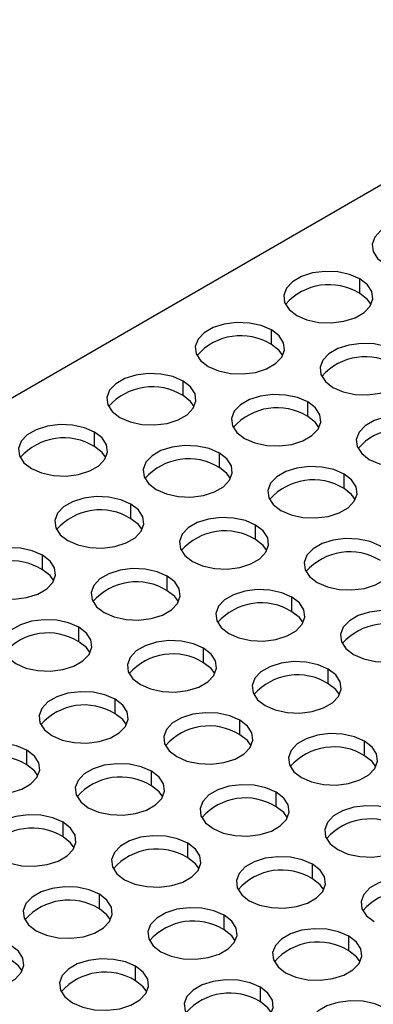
# Model space of a CAD drawing. Header units: millimetres. Extents: x 0 to 489, y 0 to 378.
# Tile 8 of 12: x 394 to 408, y 301 to 340. Entities that reach past the tile are written whole.
import ezdxf

# ---------------------------------------------------------------- set-up
doc = ezdxf.new("R2010")
doc.units = ezdxf.units.MM
doc.header["$LTSCALE"] = 1.75

msp = doc.modelspace()

# ---------------------------------------------------------------- linework, layer by layer
for p, q in [((356.033, 303.336), (433.682, 348.162)), ((407.015, 328.981), (407.015, 329.553)), ((403.55, 326.981), (403.55, 327.552)), ((400.085, 324.981), (400.085, 325.552)), ((404.973, 324.159), (404.973, 324.731)), ((396.621, 322.98), (396.621, 323.552)), ((401.509, 322.159), (401.509, 322.73)), ((406.396, 321.337), (406.396, 321.909)), ((398.044, 320.159), (398.044, 320.73)), ((402.932, 319.337), (402.932, 319.909)), ((394.579, 318.158), (394.579, 318.73)), ((399.467, 317.337), (399.467, 317.909)), ((404.355, 316.515), (404.355, 317.087)), ((396.002, 315.337), (396.002, 315.908)), ((400.89, 314.515), (400.89, 315.087)), ((405.778, 313.694), (405.778, 314.265)), ((397.425, 312.515), (397.425, 313.087)), ((402.313, 311.694), (402.313, 312.265)), ((407.201, 310.872), (407.201, 311.444)), ((393.96, 310.515), (393.96, 311.086)), ((398.848, 309.693), (398.848, 310.265)), ((403.736, 308.872), (403.736, 309.443)), ((395.383, 307.693), (395.383, 308.265)), ((400.271, 306.872), (400.271, 307.443)), ((405.159, 306.05), (405.159, 306.622)), ((396.806, 304.871), (396.806, 305.443)), ((401.694, 304.05), (401.694, 304.622)), ((406.582, 303.228), (406.582, 303.8)), ((398.229, 302.05), (398.229, 302.621)), ((403.117, 301.228), (403.117, 301.8))]:
    msp.add_line(p, q)
at = {"flags": 128}
for points in [[(410.48, 331.553), (410.081, 331.725), (409.615, 331.826), (409.118, 331.846), (408.631, 331.785), (408.194, 331.647), (407.842, 331.444), (407.603, 331.191), (407.497, 330.91), (407.533, 330.624), (407.707, 330.354), (408.005, 330.124)], [(407.015, 329.553), (406.616, 329.725), (406.15, 329.825), (405.653, 329.846), (405.166, 329.785), (404.729, 329.647), (404.377, 329.444), (404.138, 329.191), (404.032, 328.91), (404.068, 328.623), (404.242, 328.354), (404.54, 328.124)], [(404.54, 328.124), (404.939, 327.952), (405.406, 327.851), (405.903, 327.831), (406.389, 327.892), (406.826, 328.029), (407.179, 328.233), (407.417, 328.485), (407.523, 328.766), (407.488, 329.053), (407.314, 329.322), (407.015, 329.553)], [(407.456, 328.552), (407.314, 328.751), (407.015, 328.981)], [(403.55, 327.552), (403.152, 327.725), (402.685, 327.825), (402.188, 327.846), (401.701, 327.785), (401.264, 327.647), (400.912, 327.443), (400.673, 327.191), (400.567, 326.91), (400.603, 326.623), (400.777, 326.354), (401.075, 326.124)], [(401.075, 326.124), (401.474, 325.951), (401.941, 325.851), (402.438, 325.83), (402.924, 325.891), (403.362, 326.029), (403.714, 326.233), (403.953, 326.485), (404.058, 326.766), (404.023, 327.053), (403.849, 327.322), (403.55, 327.552)], [(403.991, 326.552), (403.849, 326.751), (403.55, 326.981)], [(408.438, 326.731), (408.039, 326.903), (407.573, 327.004), (407.076, 327.024), (406.589, 326.963), (406.152, 326.825), (405.8, 326.622), (405.561, 326.37), (405.455, 326.089), (405.491, 325.802), (405.665, 325.532), (405.963, 325.302)], [(405.963, 325.302), (406.362, 325.13), (406.829, 325.029), (407.326, 325.009), (407.812, 325.07), (408.249, 325.208), (408.602, 325.411), (408.84, 325.663), (408.946, 325.944), (408.911, 326.231), (408.737, 326.501), (408.438, 326.731)], [(400.085, 325.552), (399.687, 325.724), (399.22, 325.825), (398.723, 325.845), (398.236, 325.784), (397.799, 325.647), (397.447, 325.443), (397.208, 325.191), (397.103, 324.91), (397.138, 324.623), (397.312, 324.354), (397.611, 324.123)], [(397.611, 324.123), (398.009, 323.951), (398.476, 323.851), (398.973, 323.83), (399.46, 323.891), (399.897, 324.029), (400.249, 324.232), (400.488, 324.485), (400.594, 324.766), (400.558, 325.053), (400.384, 325.322), (400.085, 325.552)], [(400.527, 324.552), (400.384, 324.75), (400.085, 324.981)], [(404.973, 324.731), (404.575, 324.903), (404.108, 325.003), (403.611, 325.024), (403.124, 324.963), (402.687, 324.825), (402.335, 324.622), (402.096, 324.369), (401.99, 324.088), (402.026, 323.802), (402.2, 323.532), (402.498, 323.302)], [(402.498, 323.302), (402.897, 323.13), (403.364, 323.029), (403.861, 323.009), (404.347, 323.07), (404.785, 323.208), (405.137, 323.411), (405.376, 323.663), (405.481, 323.944), (405.446, 324.231), (405.272, 324.5), (404.973, 324.731)], [(405.414, 323.731), (405.272, 323.929), (404.973, 324.159)], [(409.861, 323.909), (409.462, 324.081), (408.996, 324.182), (408.499, 324.202), (408.012, 324.141), (407.575, 324.004), (407.223, 323.8), (406.984, 323.548), (406.878, 323.267), (406.914, 322.98), (407.088, 322.711), (407.386, 322.48)], [(396.621, 323.552), (396.222, 323.724), (395.755, 323.825), (395.258, 323.845), (394.772, 323.784), (394.334, 323.646), (393.982, 323.443), (393.744, 323.191), (393.638, 322.91), (393.673, 322.623), (393.847, 322.353), (394.146, 322.123)], [(407.386, 322.48), (407.785, 322.308), (408.252, 322.208), (408.749, 322.187), (409.235, 322.248), (409.673, 322.386), (410.025, 322.589), (410.263, 322.842), (410.369, 323.123), (410.334, 323.41), (410.16, 323.679), (409.861, 323.909)], [(394.146, 322.123), (394.545, 321.951), (395.011, 321.85), (395.508, 321.83), (395.995, 321.891), (396.432, 322.029), (396.784, 322.232), (397.023, 322.485), (397.129, 322.766), (397.093, 323.052), (396.919, 323.322), (396.621, 323.552)], [(397.062, 322.552), (396.919, 322.75), (396.621, 322.98)], [(401.509, 322.73), (401.11, 322.903), (400.643, 323.003), (400.146, 323.024), (399.66, 322.963), (399.222, 322.825), (398.87, 322.622), (398.631, 322.369), (398.526, 322.088), (398.561, 321.801), (398.735, 321.532), (399.034, 321.302)], [(399.034, 321.302), (399.432, 321.129), (399.899, 321.029), (400.396, 321.008), (400.883, 321.07), (401.32, 321.207), (401.672, 321.411), (401.911, 321.663), (402.017, 321.944), (401.981, 322.231), (401.807, 322.5), (401.509, 322.73)], [(401.95, 321.73), (401.807, 321.929), (401.509, 322.159)], [(406.396, 321.909), (405.998, 322.081), (405.531, 322.182), (405.034, 322.202), (404.547, 322.141), (404.11, 322.003), (403.758, 321.8), (403.519, 321.548), (403.413, 321.267), (403.449, 320.98), (403.623, 320.71), (403.922, 320.48)], [(403.922, 320.48), (404.32, 320.308), (404.787, 320.207), (405.284, 320.187), (405.771, 320.248), (406.208, 320.386), (406.56, 320.589), (406.799, 320.842), (406.905, 321.123), (406.869, 321.409), (406.695, 321.679), (406.396, 321.909)], [(406.837, 320.909), (406.695, 321.107), (406.396, 321.337)], [(398.044, 320.73), (397.645, 320.903), (397.178, 321.003), (396.681, 321.024), (396.195, 320.962), (395.758, 320.825), (395.405, 320.621), (395.167, 320.369), (395.061, 320.088), (395.096, 319.801), (395.27, 319.532), (395.569, 319.302)], [(395.569, 319.302), (395.968, 319.129), (396.434, 319.029), (396.931, 319.008), (397.418, 319.069), (397.855, 319.207), (398.207, 319.41), (398.446, 319.663), (398.552, 319.944), (398.516, 320.231), (398.342, 320.5), (398.044, 320.73)], [(402.932, 319.909), (402.533, 320.081), (402.066, 320.182), (401.569, 320.202), (401.083, 320.141), (400.645, 320.003), (400.293, 319.8), (400.054, 319.547), (399.949, 319.266), (399.984, 318.98), (400.158, 318.71), (400.457, 318.48)], [(398.485, 319.73), (398.342, 319.928), (398.044, 320.159)], [(400.457, 318.48), (400.855, 318.308), (401.322, 318.207), (401.819, 318.187), (402.306, 318.248), (402.743, 318.386), (403.095, 318.589), (403.334, 318.841), (403.44, 319.122), (403.404, 319.409), (403.23, 319.679), (402.932, 319.909)], [(394.579, 318.73), (394.18, 318.902), (393.713, 319.003), (393.217, 319.023), (392.73, 318.962), (392.293, 318.824), (391.941, 318.621), (391.702, 318.369), (391.596, 318.088), (391.631, 317.801), (391.806, 317.532), (392.104, 317.301)], [(403.373, 318.909), (403.23, 319.107), (402.932, 319.337)], [(407.819, 319.087), (407.421, 319.26), (406.954, 319.36), (406.457, 319.381), (405.97, 319.319), (405.533, 319.182), (405.181, 318.978), (404.942, 318.726), (404.836, 318.445), (404.872, 318.158), (405.046, 317.889), (405.345, 317.659)], [(405.345, 317.659), (405.743, 317.486), (406.21, 317.386), (406.707, 317.365), (407.194, 317.426), (407.631, 317.564), (407.983, 317.767), (408.222, 318.02), (408.328, 318.301), (408.292, 318.588), (408.118, 318.857), (407.819, 319.087)], [(392.104, 317.301), (392.503, 317.129), (392.969, 317.029), (393.466, 317.008), (393.953, 317.069), (394.39, 317.207), (394.742, 317.41), (394.981, 317.663), (395.087, 317.944), (395.051, 318.23), (394.877, 318.5), (394.579, 318.73)], [(395.02, 317.73), (394.877, 317.928), (394.579, 318.158)], [(399.467, 317.909), (399.068, 318.081), (398.601, 318.181), (398.104, 318.202), (397.618, 318.141), (397.181, 318.003), (396.828, 317.8), (396.59, 317.547), (396.484, 317.266), (396.519, 316.979), (396.693, 316.71), (396.992, 316.48)], [(396.992, 316.48), (397.391, 316.308), (397.857, 316.207), (398.354, 316.187), (398.841, 316.248), (399.278, 316.385), (399.63, 316.589), (399.869, 316.841), (399.975, 317.122), (399.939, 317.409), (399.765, 317.678), (399.467, 317.909)], [(399.908, 316.908), (399.765, 317.107), (399.467, 317.337)], [(404.355, 317.087), (403.956, 317.259), (403.489, 317.36), (402.992, 317.38), (402.506, 317.319), (402.068, 317.181), (401.716, 316.978), (401.478, 316.726), (401.372, 316.445), (401.407, 316.158), (401.581, 315.889), (401.88, 315.658)], [(401.88, 315.658), (402.279, 315.486), (402.745, 315.386), (403.242, 315.365), (403.729, 315.426), (404.166, 315.564), (404.518, 315.767), (404.757, 316.02), (404.863, 316.301), (404.827, 316.587), (404.653, 316.857), (404.355, 317.087)], [(404.796, 316.087), (404.653, 316.285), (404.355, 316.515)], [(409.243, 316.266), (408.844, 316.438), (408.377, 316.538), (407.88, 316.559), (407.394, 316.498), (406.956, 316.36), (406.604, 316.157), (406.365, 315.904), (406.26, 315.623), (406.295, 315.336), (406.469, 315.067), (406.768, 314.837)], [(396.002, 315.908), (395.603, 316.081), (395.136, 316.181), (394.64, 316.202), (394.153, 316.141), (393.716, 316.003), (393.364, 315.799), (393.125, 315.547), (393.019, 315.266), (393.055, 314.979), (393.229, 314.71), (393.527, 314.48)], [(406.768, 314.837), (407.166, 314.664), (407.633, 314.564), (408.13, 314.543), (408.617, 314.605), (409.054, 314.742), (409.406, 314.946), (409.645, 315.198), (409.751, 315.479), (409.715, 315.766), (409.541, 316.035), (409.243, 316.266)], [(393.527, 314.48), (393.926, 314.307), (394.393, 314.207), (394.889, 314.186), (395.376, 314.247), (395.813, 314.385), (396.165, 314.589), (396.404, 314.841), (396.51, 315.122), (396.475, 315.409), (396.3, 315.678), (396.002, 315.908)], [(396.443, 314.908), (396.3, 315.107), (396.002, 315.337)], [(400.89, 315.087), (400.491, 315.259), (400.024, 315.36), (399.528, 315.38), (399.041, 315.319), (398.604, 315.181), (398.251, 314.978), (398.013, 314.726), (397.907, 314.445), (397.942, 314.158), (398.116, 313.888), (398.415, 313.658)], [(398.415, 313.658), (398.814, 313.486), (399.28, 313.385), (399.777, 313.365), (400.264, 313.426), (400.701, 313.564), (401.053, 313.767), (401.292, 314.019), (401.398, 314.3), (401.362, 314.587), (401.188, 314.857), (400.89, 315.087)], [(401.331, 314.087), (401.188, 314.285), (400.89, 314.515)], [(405.778, 314.265), (405.379, 314.438), (404.912, 314.538), (404.415, 314.559), (403.929, 314.498), (403.492, 314.36), (403.139, 314.156), (402.901, 313.904), (402.795, 313.623), (402.83, 313.336), (403.004, 313.067), (403.303, 312.837)], [(403.303, 312.837), (403.702, 312.664), (404.168, 312.564), (404.665, 312.543), (405.152, 312.604), (405.589, 312.742), (405.941, 312.946), (406.18, 313.198), (406.286, 313.479), (406.25, 313.766), (406.076, 314.035), (405.778, 314.265)], [(406.219, 313.265), (406.076, 313.464), (405.778, 313.694)], [(397.425, 313.087), (397.026, 313.259), (396.56, 313.359), (396.063, 313.38), (395.576, 313.319), (395.139, 313.181), (394.787, 312.978), (394.548, 312.725), (394.442, 312.444), (394.478, 312.158), (394.652, 311.888), (394.95, 311.658)], [(394.95, 311.658), (395.349, 311.486), (395.816, 311.385), (396.312, 311.365), (396.799, 311.426), (397.236, 311.564), (397.589, 311.767), (397.827, 312.019), (397.933, 312.3), (397.898, 312.587), (397.724, 312.856), (397.425, 313.087)], [(397.866, 312.086), (397.724, 312.285), (397.425, 312.515)], [(402.313, 312.265), (401.914, 312.437), (401.447, 312.538), (400.951, 312.558), (400.464, 312.497), (400.027, 312.36), (399.674, 312.156), (399.436, 311.904), (399.33, 311.623), (399.365, 311.336), (399.539, 311.067), (399.838, 310.836)], [(399.838, 310.836), (400.237, 310.664), (400.703, 310.564), (401.2, 310.543), (401.687, 310.604), (402.124, 310.742), (402.476, 310.945), (402.715, 311.198), (402.821, 311.479), (402.785, 311.766), (402.611, 312.035), (402.313, 312.265)], [(402.754, 311.265), (402.611, 311.463), (402.313, 311.694)], [(407.201, 311.444), (406.802, 311.616), (406.335, 311.716), (405.838, 311.737), (405.352, 311.676), (404.915, 311.538), (404.562, 311.335), (404.324, 311.082), (404.218, 310.801), (404.253, 310.515), (404.427, 310.245), (404.726, 310.015)], [(393.96, 311.086), (393.561, 311.259), (393.095, 311.359), (392.598, 311.38), (392.111, 311.319), (391.674, 311.181), (391.322, 310.977), (391.083, 310.725), (390.977, 310.444), (391.013, 310.157), (391.187, 309.888), (391.485, 309.658)], [(404.726, 310.015), (405.125, 309.843), (405.591, 309.742), (406.088, 309.722), (406.575, 309.783), (407.012, 309.921), (407.364, 310.124), (407.603, 310.376), (407.709, 310.657), (407.673, 310.944), (407.499, 311.213), (407.201, 311.444)], [(391.485, 309.658), (391.884, 309.485), (392.351, 309.385), (392.848, 309.364), (393.334, 309.426), (393.771, 309.563), (394.124, 309.767), (394.362, 310.019), (394.468, 310.3), (394.433, 310.587), (394.259, 310.856), (393.96, 311.086)], [(398.848, 310.265), (398.449, 310.437), (397.983, 310.538), (397.486, 310.558), (396.999, 310.497), (396.562, 310.359), (396.21, 310.156), (395.971, 309.904), (395.865, 309.623), (395.901, 309.336), (396.075, 309.066), (396.373, 308.836)], [(407.642, 310.443), (407.499, 310.642), (407.201, 310.872)], [(394.401, 310.086), (394.259, 310.285), (393.96, 310.515)], [(396.373, 308.836), (396.772, 308.664), (397.239, 308.563), (397.735, 308.543), (398.222, 308.604), (398.659, 308.742), (399.012, 308.945), (399.25, 309.198), (399.356, 309.478), (399.321, 309.765), (399.147, 310.035), (398.848, 310.265)], [(399.289, 309.265), (399.147, 309.463), (398.848, 309.693)], [(403.736, 309.443), (403.337, 309.616), (402.87, 309.716), (402.374, 309.737), (401.887, 309.676), (401.45, 309.538), (401.098, 309.334), (400.859, 309.082), (400.753, 308.801), (400.788, 308.514), (400.963, 308.245), (401.261, 308.015)], [(401.261, 308.015), (401.66, 307.842), (402.127, 307.742), (402.623, 307.721), (403.11, 307.782), (403.547, 307.92), (403.899, 308.124), (404.138, 308.376), (404.244, 308.657), (404.208, 308.944), (404.034, 309.213), (403.736, 309.443)], [(404.177, 308.443), (404.034, 308.642), (403.736, 308.872)], [(408.624, 308.622), (408.225, 308.794), (407.758, 308.895), (407.262, 308.915), (406.775, 308.854), (406.338, 308.716), (405.985, 308.513), (405.747, 308.261), (405.641, 307.98), (405.676, 307.693), (405.85, 307.423), (406.149, 307.193)], [(406.149, 307.193), (406.548, 307.021), (407.014, 306.92), (407.511, 306.9), (407.998, 306.961), (408.435, 307.099), (408.787, 307.302), (409.026, 307.554), (409.132, 307.835), (409.096, 308.122), (408.922, 308.392), (408.624, 308.622)], [(395.383, 308.265), (394.984, 308.437), (394.518, 308.538), (394.021, 308.558), (393.534, 308.497), (393.097, 308.359), (392.745, 308.156), (392.506, 307.903), (392.4, 307.622), (392.436, 307.336), (392.61, 307.066), (392.908, 306.836)], [(392.908, 306.836), (393.307, 306.664), (393.774, 306.563), (394.271, 306.543), (394.757, 306.604), (395.195, 306.742), (395.547, 306.945), (395.785, 307.197), (395.891, 307.478), (395.856, 307.765), (395.682, 308.035), (395.383, 308.265)], [(395.824, 307.265), (395.682, 307.463), (395.383, 307.693)], [(400.271, 307.443), (399.872, 307.616), (399.406, 307.716), (398.909, 307.737), (398.422, 307.675), (397.985, 307.538), (397.633, 307.334), (397.394, 307.082), (397.288, 306.801), (397.324, 306.514), (397.498, 306.245), (397.796, 306.014)], [(397.796, 306.014), (398.195, 305.842), (398.662, 305.742), (399.159, 305.721), (399.645, 305.782), (400.082, 305.92), (400.435, 306.123), (400.673, 306.376), (400.779, 306.657), (400.744, 306.944), (400.57, 307.213), (400.271, 307.443)], [(400.712, 306.443), (400.57, 306.641), (400.271, 306.872)], [(405.159, 306.622), (404.76, 306.794), (404.294, 306.895), (403.797, 306.915), (403.31, 306.854), (402.873, 306.716), (402.521, 306.513), (402.282, 306.26), (402.176, 305.979), (402.212, 305.693), (402.386, 305.423), (402.684, 305.193)], [(402.684, 305.193), (403.083, 305.021), (403.55, 304.92), (404.046, 304.9), (404.533, 304.961), (404.97, 305.099), (405.322, 305.302), (405.561, 305.554), (405.667, 305.835), (405.632, 306.122), (405.457, 306.392), (405.159, 306.622)], [(405.6, 305.622), (405.457, 305.82), (405.159, 306.05)], [(410.047, 305.8), (409.648, 305.973), (409.181, 306.073), (408.685, 306.094), (408.198, 306.032), (407.761, 305.895), (407.408, 305.691), (407.17, 305.439), (407.064, 305.158), (407.099, 304.871), (407.273, 304.602), (407.572, 304.371)], [(396.806, 305.443), (396.408, 305.615), (395.941, 305.716), (395.444, 305.736), (394.957, 305.675), (394.52, 305.537), (394.168, 305.334), (393.929, 305.082), (393.823, 304.801), (393.859, 304.514), (394.033, 304.244), (394.331, 304.014)], [(394.331, 304.014), (394.73, 303.842), (395.197, 303.741), (395.694, 303.721), (396.18, 303.782), (396.618, 303.92), (396.97, 304.123), (397.209, 304.376), (397.314, 304.657), (397.279, 304.943), (397.105, 305.213), (396.806, 305.443)], [(397.247, 304.443), (397.105, 304.641), (396.806, 304.871)], [(401.694, 304.622), (401.295, 304.794), (400.829, 304.894), (400.332, 304.915), (399.845, 304.854), (399.408, 304.716), (399.056, 304.513), (398.817, 304.26), (398.711, 303.979), (398.747, 303.692), (398.921, 303.423), (399.219, 303.193)], [(399.219, 303.193), (399.618, 303.02), (400.085, 302.92), (400.582, 302.899), (401.068, 302.961), (401.505, 303.098), (401.858, 303.302), (402.096, 303.554), (402.202, 303.835), (402.167, 304.122), (401.993, 304.391), (401.694, 304.622)], [(402.135, 303.621), (401.993, 303.82), (401.694, 304.05)], [(406.582, 303.8), (406.183, 303.972), (405.717, 304.073), (405.22, 304.093), (404.733, 304.032), (404.296, 303.894), (403.944, 303.691), (403.705, 303.439), (403.599, 303.158), (403.635, 302.871), (403.809, 302.601), (404.107, 302.371)], [(404.107, 302.371), (404.506, 302.199), (404.973, 302.098), (405.469, 302.078), (405.956, 302.139), (406.393, 302.277), (406.746, 302.48), (406.984, 302.733), (407.09, 303.014), (407.055, 303.3), (406.881, 303.57), (406.582, 303.8)], [(390.867, 302.014), (391.265, 301.842), (391.732, 301.741), (392.229, 301.721), (392.716, 301.782), (393.153, 301.92), (393.505, 302.123), (393.744, 302.375), (393.85, 302.656), (393.814, 302.943), (393.64, 303.213), (393.341, 303.443)], [(407.023, 302.8), (406.881, 302.998), (406.582, 303.228)], [(393.783, 302.443), (393.64, 302.641), (393.341, 302.871)], [(398.229, 302.621), (397.831, 302.794), (397.364, 302.894), (396.867, 302.915), (396.38, 302.853), (395.943, 302.716), (395.591, 302.512), (395.352, 302.26), (395.246, 301.979), (395.282, 301.692), (395.456, 301.423), (395.754, 301.193)], [(395.754, 301.193), (396.153, 301.02), (396.62, 300.92), (397.117, 300.899), (397.603, 300.96), (398.041, 301.098), (398.393, 301.302), (398.632, 301.554), (398.737, 301.835), (398.702, 302.122), (398.528, 302.391), (398.229, 302.621)], [(398.67, 301.621), (398.528, 301.82), (398.229, 302.05)], [(403.117, 301.8), (402.718, 301.972), (402.252, 302.073), (401.755, 302.093), (401.268, 302.032), (400.831, 301.894), (400.479, 301.691), (400.24, 301.438), (400.134, 301.158), (400.17, 300.871), (400.344, 300.601), (400.642, 300.371)], [(400.642, 300.371), (401.041, 300.199), (401.508, 300.098), (402.005, 300.078), (402.491, 300.139), (402.929, 300.277), (403.281, 300.48), (403.519, 300.732), (403.625, 301.013), (403.59, 301.3), (403.416, 301.57), (403.117, 301.8)], [(403.558, 300.8), (403.416, 300.998), (403.117, 301.228)], [(408.005, 300.978), (407.606, 301.151), (407.14, 301.251), (406.643, 301.272), (406.156, 301.21), (405.719, 301.073), (405.367, 300.869), (405.128, 300.617), (405.022, 300.336), (405.058, 300.049), (405.232, 299.78), (405.53, 299.55)]]:
    msp.add_lwpolyline(points, dxfattribs=at)
for centre in [(405.81, 327.047), (402.345, 325.047), (407.233, 324.225), (398.88, 323.046), (403.768, 322.225), (408.656, 321.403), (395.415, 321.046), (400.303, 320.225), (405.191, 319.403), (396.839, 318.224), (401.726, 317.403), (406.614, 316.581), (393.374, 316.224), (398.262, 315.403), (403.149, 314.581), (408.037, 313.76), (394.797, 313.403), (399.685, 312.581), (404.573, 311.76), (396.22, 310.581), (401.108, 309.759), (405.996, 308.938), (392.755, 308.581), (397.643, 307.759), (402.531, 306.938), (407.419, 306.116), (394.178, 305.759), (399.066, 304.937), (403.954, 304.116), (408.842, 303.294), (395.601, 302.937), (400.489, 302.116), (405.377, 301.294), (397.024, 300.116), (401.912, 299.294)]:
    msp.add_arc(centre, 2.279, 58.0732, 138.649)

doc.saveas('drawing.dxf')
